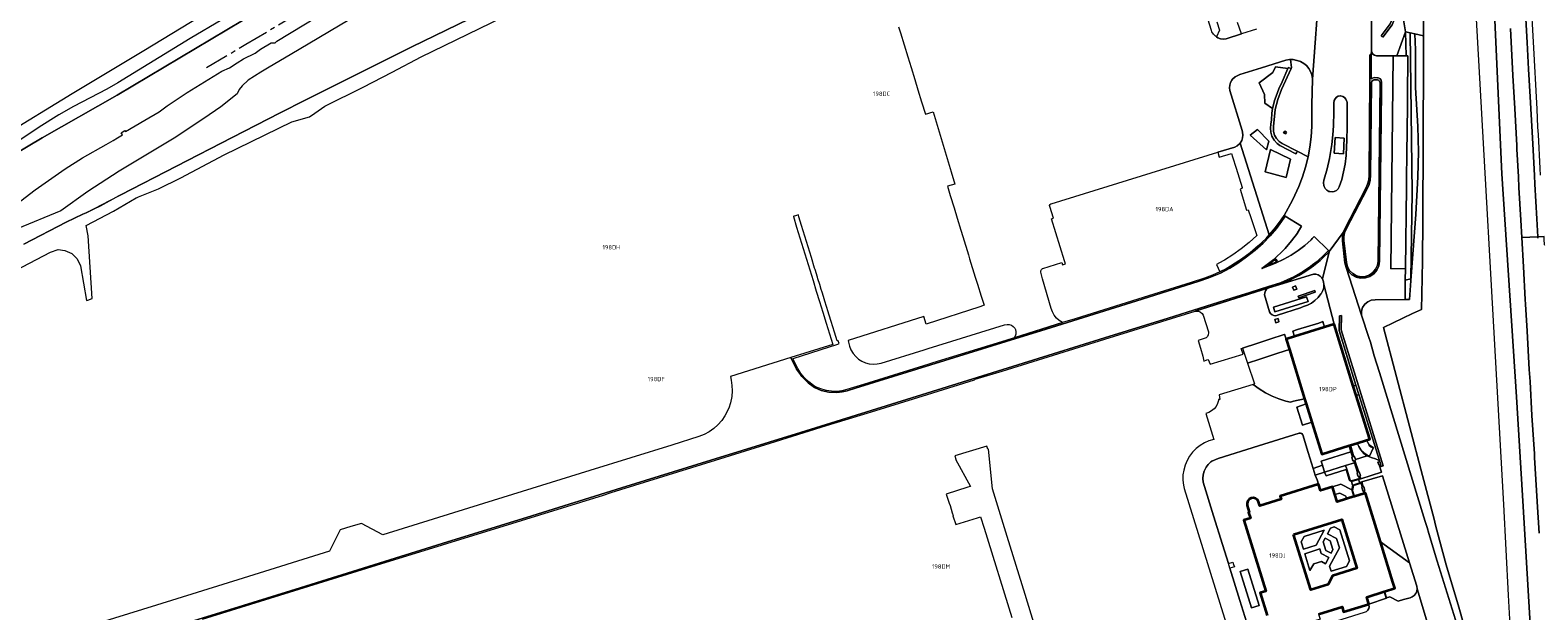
# Model space of a CAD drawing. Extents: x 150256 to 156914, y 461459 to 469481.
# Tile 4 of 256: x 152266 to 152740, y 462099 to 462281. Entities that reach past the tile are written whole.
import ezdxf
from ezdxf.enums import TextEntityAlignment as Align

# ---------------------------------------------------------------- set-up
doc = ezdxf.new("R2010")
doc.units = 0
doc.header["$LTSCALE"] = 0.75
doc.linetypes.add('AM-AS', pattern=[16, 10, -2, 2, -2])
for name, color, linetype, lineweight in [('B-RO-AM-AS_SPOOR-G', 251, 'AM-AS', 18), ('B-RO-GR-BEPLANTING_CULTUUR_BOSPLANTSOEN-GV', 251, 'CONTINUOUS', 18), ('B-RO-GR-BOS_GEMENGD-GV', 251, 'CONTINUOUS', 13), ('B-RO-GR-BOS_LOOF-GV', 251, 'CONTINUOUS', 13), ('B-RO-GR-GROENVOORZIENING-GV', 251, 'CONTINUOUS', 18), ('B-RO-IE-TERREINAFSCHEIDING_KUNSTMATIG_HEKWERK-G', 251, 'IE-TERREINAFSCHEIDING-KUNSTMATIG', 18), ('B-RO-IE-TERREINAFSCHEIDING_KUNSTMATIG_MUUR-G', 251, 'IE-TERREINAFSCHEIDING-KUNSTMATIG-DICHT', 18), ('B-RO-IE-TERREINAFSCHEIDING_KUNSTMATIG_MUUR-GV', 251, 'CONTINUOUS', 18), ('B-RO-OG-BEBOUWING-GV', 6, 'CONTINUOUS', 35), ('B-RO-OG-BEBOUWING-T18', 1, 'CONTINUOUS', 18), ('B-RO-VH-VERHARDING_ASFALT-GV', 251, 'CONTINUOUS', 18), ('B-RO-VH-VERHARDING_GESLOTEN-GV', 251, 'CONTINUOUS', 18), ('B-RO-VH-VERHARDING_HALFVERHARDING-GV', 251, 'CONTINUOUS', 18), ('B-RO-VH-VERHARDING_OPEN-GV', 251, 'CONTINUOUS', 18), ('B-RO-VH-VERHARDING_TEGEL-GV', 251, 'CONTINUOUS', 18)]:
    doc.layers.add(name, color=color, linetype=linetype, lineweight=lineweight)
doc.styles.add('NLCS-ISO-M200-T18', font='NLCS-ISO.ttf', dxfattribs={"height": 360})
doc.linetypes.add('IE-TERREINAFSCHEIDING-KUNSTMATIG', pattern='A,4,[82,NLCS.SHX,S=0.75,R=90,X=0,Y=0],4,-2', length=10)
doc.linetypes.add('IE-TERREINAFSCHEIDING-KUNSTMATIG-DICHT', pattern='A,8,-1,[82,NLCS.SHX,S=0.75,R=90,X=0,Y=0],-1', length=10)

msp = doc.modelspace()

# ---------------------------------------------------------------- linework, layer by layer
at = {"layer": 'B-RO-AM-AS_SPOOR-G'}
msp.add_lwpolyline([(152320.984, 462269.29), (152333.4, 462276.636), (152349.783, 462286.369), (152364.794, 462295.224), (152380.75, 462304.66), (152397.478, 462314.564), (152415.314, 462325.188), (152434.671, 462336.621), (152450.143, 462345.818), (152469.051, 462357.001), (152488.731, 462368.651), (152508.053, 462380.096), (152527.664, 462391.712), (152547.379, 462403.408), (152563.601, 462412.992), (152584.593, 462425.392), (152605.144, 462437.577), (152623.2, 462448.286), (152641.372, 462459.052), (152661.656, 462471.078), (152684.888, 462484.888), (152705.613, 462497.129), (152724.365, 462508.178), (152743.465, 462519.454)], dxfattribs=at)
at = {"layer": 'B-RO-GR-BEPLANTING_CULTUUR_BOSPLANTSOEN-GV'}
for points in [[(152725.844, 462295.814), (152728.601, 462235.881), (152733.158, 462165.865), (152735.271, 462131.386), (152739.871, 462053.95)], [(152740.264, 462122.984), (152739.682, 462132.8), (152739.671, 462132.975), (152738.845, 462146.707), (152738.798, 462147.934), (152738.056, 462160.009), (152737.438, 462170.644), (152737.219, 462174.405), (152736.488, 462186.452), (152736.011, 462194.954), (152735.938, 462196.406), (152735.351, 462206.722), (152734.833, 462215.897), (152734.523, 462221.386), (152733.952, 462231.617), (152733.773, 462235.008), (152733.319, 462243.637), (152733.257, 462244.864), (152732.617, 462256.492), (152732.06, 462266.847), (152731.261, 462281.596)]]:
    msp.add_lwpolyline(points, dxfattribs=at)
at = {"layer": 'B-RO-GR-BOS_GEMENGD-GV'}
for points in [[(152381.59, 462293.767), (152350.219, 462274.954), (152345.547, 462272.222), (152340.738, 462269.409), (152338.158, 462267.901), (152334.154, 462265.301), (152332.216, 462263.552), (152331.307, 462262.382), (152330.656, 462261.061), (152325.544, 462256.93), (152320.212, 462253.275), (152310.814, 462247.085), (152293.51, 462236.703), (152283.721, 462230.365), (152275.22, 462224.259), (152261.418, 462218.647)], [(152263.547, 462213.759), (152276.91, 462220.676), (152282.143, 462223.197), (152283.115, 462223.666), (152293.481, 462229.003), (152294.096, 462229.32), (152329.062, 462247.355), (152344.209, 462255.075), (152352.048, 462259.07), (152385.576, 462275.876), (152407.181, 462286.286)]]:
    msp.add_lwpolyline(points, dxfattribs=at)
at = {"layer": 'B-RO-GR-BOS_LOOF-GV'}
for points in [[(152703.977, 462302.14), (152703.923, 462279.262), (152703.905, 462271.6), (152703.698, 462221.468), (152703.556, 462208.575), (152703.407, 462198.119), (152703.297, 462193.294), (152700.503, 462191.968), (152691.349, 462187.625), (152703.64, 462141.093), (152707.227, 462127.379), (152707.481, 462126.41), (152707.733, 462125.444), (152708.961, 462120.751), (152711.044, 462113.062), (152715.003, 462099.713), (152718.352, 462087.923)], [(152739.871, 462053.95), (152735.271, 462131.386), (152733.158, 462165.865), (152728.601, 462235.881), (152725.844, 462295.814)], [(152256.82, 462247.76), (152278.73, 462261.13), (152301.32, 462274.66), (152324.76, 462288.96)]]:
    msp.add_lwpolyline(points, dxfattribs=at)
at = {"layer": 'B-RO-GR-GROENVOORZIENING-GV'}
for points in [[(152703.977, 462302.14), (152703.983, 462304.576), (152703.984, 462305.201), (152697.145, 462305.229), (152698.213, 462293.558), (152697.027, 462292.353), (152697.894, 462288.283), (152697.418, 462285.529), (152698.282, 462280.514), (152699.778, 462280.182), (152701.159, 462279.876), (152703.923, 462279.262)], [(152692.301, 462291.832), (152692.53, 462291.932), (152692.759, 462292.032), (152692.897, 462292.091), (152694.875, 462287.538), (152694.991, 462285.135), (152694.033, 462282.784), (152691.107, 462278.851), (152690.987, 462278.941), (152690.786, 462279.09), (152690.585, 462279.239), (152693.463, 462283.106), (152694.335, 462285.247), (152694.232, 462287.388)], [(152694.033, 462282.784), (152694.991, 462285.135), (152694.875, 462287.538), (152692.897, 462292.091), (152692.759, 462292.032), (152692.53, 462291.932), (152692.301, 462291.832), (152694.232, 462287.388), (152694.335, 462285.247), (152693.463, 462283.106), (152690.585, 462279.239), (152690.786, 462279.09), (152690.987, 462278.941), (152691.107, 462278.851)], [(152698.282, 462280.514), (152695.55, 462272.984), (152698.458, 462272.968)], [(152700.074, 462203.766), (152701.522, 462223.084), (152702.185, 462234.954), (152702.301, 462242.847), (152702.169, 462250.837), (152701.453, 462263.068), (152701.401, 462274.919), (152701.159, 462279.876), (152699.778, 462280.182), (152700.364, 462230.066), (152699.978, 462202.898), (152698.206, 462202.511), (152698.127, 462196.416), (152699.478, 462196.402)], [(152699.978, 462202.898), (152700.364, 462230.066), (152699.778, 462280.182), (152698.282, 462280.514), (152698.458, 462272.968), (152698.998, 462272.965), (152698.738, 462246.919), (152698.718, 462244.919), (152698.587, 462231.743), (152698.253, 462206.117), (152698.206, 462202.511)], [(152662.063, 462271.822), (152661.737, 462271.828), (152660.569, 462271.651), (152652.915, 462269.226), (152646.177, 462267.155), (152645.673, 462266.941), (152644.695, 462266.365), (152643.833, 462265.626), (152643.646, 462265.398), (152643.207, 462264.65), (152642.95, 462263.822), (152642.889, 462262.957), (152643.027, 462262.101), (152646.827, 462249.543), (152647.008, 462248.969), (152647.114, 462248.084), (152647.02, 462247.197), (152646.732, 462246.353), (152646.263, 462245.595), (152655.406, 462216.708), (152657.362, 462219.021), (152659.146, 462221.44), (152660.083, 462222.86), (152662.73, 462227.661), (152663.416, 462229.181), (152664.674, 462231.928), (152665.842, 462234.944), (152666.821, 462238.026), (152667.626, 462241.253), (152664.184, 462243.018), (152664.135, 462242.918), (152663.915, 462242.469), (152663.797, 462242.205), (152658.759, 462244.832), (152657.89, 462245.418), (152656.923, 462246.476), (152656.233, 462247.734), (152655.881, 462249.039), (152655.834, 462250.285), (152655.918, 462251.499), (152656.047, 462252.87), (152656.249, 462255.022), (152656.456, 462256.475), (152653.996, 462258.107), (152653.874, 462260.882), (152652.199, 462264.482), (152656.536, 462267.798), (152657.384, 462269.511), (152661.277, 462269.014), (152661.384, 462269.252), (152661.439, 462269.375), (152661.674, 462269.276), (152662.129, 462269.068), (152662.26, 462269.008), (152662.415, 462269.355)], [(152656.499, 462256.775), (152657.085, 462258.961), (152657.556, 462260.374), (152658.444, 462262.679), (152659.417, 462264.86), (152661.277, 462269.014), (152657.384, 462269.511), (152656.536, 462267.798), (152652.199, 462264.482), (152653.874, 462260.882), (152653.996, 462258.107), (152656.456, 462256.475)], [(152662.26, 462269.008), (152662.129, 462269.068), (152661.674, 462269.276), (152661.439, 462269.375), (152661.384, 462269.252), (152661.277, 462269.014), (152659.417, 462264.86), (152658.444, 462262.679), (152657.556, 462260.374), (152657.085, 462258.961), (152656.499, 462256.775), (152656.456, 462256.475), (152656.249, 462255.022), (152656.047, 462252.87), (152655.918, 462251.499), (152655.834, 462250.285), (152655.881, 462249.039), (152656.233, 462247.734), (152656.923, 462246.476), (152657.89, 462245.418), (152658.759, 462244.832), (152663.797, 462242.205), (152663.915, 462242.469), (152664.135, 462242.918), (152664.184, 462243.018), (152659.493, 462245.423), (152658.482, 462246.104), (152657.66, 462247.003), (152657.074, 462248.072), (152656.777, 462249.175), (152656.735, 462250.272), (152656.753, 462250.767), (152657.257, 462256.126), (152658.109, 462259.306), (152659.292, 462262.378)], [(152668.79, 462250.782), (152668.84, 462257.59), (152668.98, 462265.67), (152668.965, 462265.921), (152668.778, 462267.028), (152668.397, 462268.084), (152667.835, 462269.056), (152667.111, 462269.913), (152666.245, 462270.628), (152665.267, 462271.178), (152664.171, 462271.557), (152664.078, 462271.584), (152662.918, 462271.805), (152662.063, 462271.822), (152662.415, 462269.355), (152662.26, 462269.008), (152659.292, 462262.378), (152658.109, 462259.306), (152657.257, 462256.126), (152656.753, 462250.767), (152656.735, 462250.272), (152656.777, 462249.175), (152657.074, 462248.072), (152657.66, 462247.003), (152658.482, 462246.104), (152659.493, 462245.423), (152664.184, 462243.018), (152667.626, 462241.253), (152668.201, 462244.343), (152668.595, 462247.554)], [(152688.339, 462265.452), (152688.042, 462265.364), (152687.7, 462265.012), (152687.571, 462264.539), (152687.272, 462235.378), (152687.143, 462233.933), (152686.79, 462232.525), (152686.22, 462231.191), (152679.563, 462218.481), (152679.107, 462217.351), (152678.881, 462216.153), (152678.895, 462214.934), (152679.66, 462208.016), (152679.996, 462206.69), (152680.678, 462205.505), (152681.656, 462204.548), (152682.857, 462203.893), (152684.19, 462203.587), (152685.556, 462203.655), (152686.853, 462204.09), (152687.983, 462204.861), (152688.862, 462205.908), (152689.424, 462207.156), (152689.627, 462208.508), (152690.253, 462264.504), (152690.115, 462265.026), (152689.729, 462265.403), (152689.47, 462265.465)], [(152675.569, 462250.961), (152675.428, 462248.219), (152675.08, 462245.085), (152674.534, 462241.979), (152674.313, 462240.761), (152673.576, 462237.463), (152672.646, 462234.215), (152672.575, 462233.95), (152672.476, 462233.079), (152672.576, 462232.208), (152672.65, 462231.984), (152673.003, 462231.329), (152673.518, 462230.79), (152674.157, 462230.407), (152674.43, 462230.324), (152675.149, 462230.249), (152675.86, 462230.373), (152676.511, 462230.687), (152677.051, 462231.166), (152677.44, 462231.775), (152678.18, 462234.126), (152678.762, 462236.521), (152679.228, 462238.91), (152679.577, 462241.681), (152679.727, 462244.469), (152679.812, 462246.255), (152679.878, 462250.943), (152679.854, 462252.715), (152679.887, 462258.385), (152679.818, 462258.698), (152679.532, 462259.331), (152679.077, 462259.856), (152678.492, 462260.232), (152677.825, 462260.426), (152677.754, 462260.424), (152677.111, 462260.296), (152676.536, 462259.981), (152676.081, 462259.508), (152675.789, 462258.921), (152675.687, 462258.273), (152675.695, 462255.365)], [(152655.302, 462246.2), (152651.666, 462249.895), (152649.366, 462248.109), (152654.536, 462243.436)], [(152649.366, 462248.109), (152651.666, 462249.895), (152655.302, 462246.2), (152654.536, 462243.436)], [(152659.905, 462248.792), (152660.268, 462249.344), (152660.819, 462248.99), (152660.456, 462248.438)], [(152678.716, 462242.238), (152675.788, 462242.449), (152676.115, 462247.381), (152678.984, 462247.144)], [(152662.117, 462240.487), (152655.742, 462243.598), (152654.073, 462236.57), (152660.752, 462234.767)], [(152655.742, 462243.598), (152662.117, 462240.487), (152660.752, 462234.767), (152654.073, 462236.57)], [(152672.58, 462201.095), (152672.438, 462202.015), (152672.107, 462202.909), (152671.895, 462203.26), (152671.393, 462203.791), (152670.766, 462204.167), (152670.062, 462204.36), (152669.331, 462204.355), (152658.725, 462201.157), (152655.253, 462200.114), (152655.074, 462200.033), (152654.548, 462199.651), (152654.161, 462199.129), (152653.951, 462198.514), (152653.936, 462197.864), (152655.49, 462192.574), (152655.518, 462192.496), (152655.824, 462191.976), (152656.282, 462191.584), (152656.843, 462191.362), (152657.445, 462191.334), (152658.024, 462191.503), (152665.179, 462193.838), (152666.207, 462194.175), (152667.465, 462194.634), (152668.647, 462195.257), (152669.783, 462196.077), (152670.792, 462197.05), (152671.652, 462198.157), (152671.8, 462198.364), (152672.245, 462199.206), (152672.525, 462200.129)], [(152662.685, 462200.311), (152663.607, 462200.703), (152664.037, 462199.712), (152663.114, 462199.32)], [(152664.491, 462197.509), (152664.669, 462196.978), (152669.883, 462198.726), (152669.705, 462199.257)], [(152664.491, 462197.509), (152669.705, 462199.257), (152669.883, 462198.726), (152664.669, 462196.978)], [(152667.151, 462197.24), (152667.592, 462195.806), (152657.133, 462192.586), (152656.692, 462194.019)], [(152656.692, 462194.019), (152657.133, 462192.586), (152667.592, 462195.806), (152667.151, 462197.24)], [(152657.129, 462179.223), (152658.08, 462179.533), (152661.726, 462180.721), (152660.712, 462184.001), (152660.238, 462185.493), (152660.057, 462185.436), (152655.579, 462183.978), (152653.678, 462183.359), (152651.775, 462182.74), (152646.961, 462181.173), (152648.543, 462176.426), (152652.376, 462177.675), (152653.327, 462177.985), (152654.277, 462178.294), (152655.228, 462178.604), (152656.179, 462178.914)], [(152666.519, 462165.225), (152661.726, 462180.721), (152658.08, 462179.533), (152657.129, 462179.223), (152656.179, 462178.914), (152655.228, 462178.604), (152654.277, 462178.294), (152653.327, 462177.985), (152652.376, 462177.675), (152648.543, 462176.426), (152650.728, 462169.869), (152650.349, 462169.742), (152652.215, 462168.343), (152654.194, 462167.108), (152656.271, 462166.048), (152658.432, 462165.17), (152660.66, 462164.479), (152662.04, 462164.154), (152663.025, 462164.484)], [(152680.941, 462150.641), (152682.026, 462147.007), (152682.246, 462147.057), (152682.528, 462146.081), (152686.169, 462147.27), (152685.653, 462147.596), (152685.188, 462147.991), (152684.722, 462148.531), (152684.21, 462149.146), (152683.567, 462150.201), (152683.068, 462151.298)], [(152681.424, 462146.851), (152681.631, 462146.928), (152681.099, 462148.589), (152671.764, 462145.652), (152672.162, 462144.318), (152672.813, 462142.184), (152679.417, 462144.258), (152682.192, 462145.129), (152681.997, 462145.75), (152681.719, 462145.705)], [(152679.784, 462143.088), (152679.417, 462144.258), (152672.813, 462142.184), (152673.294, 462141.043), (152679.592, 462143.03)], [(152679.784, 462143.088), (152680.832, 462139.635), (152681.292, 462139.396), (152683.774, 462140.167), (152683.522, 462140.933), (152683.303, 462140.905), (152683.006, 462141.939), (152683.169, 462142.017), (152682.192, 462145.129), (152679.417, 462144.258)], [(152691.039, 462141.008), (152684.485, 462139.085), (152684.963, 462137.518), (152685.16, 462137.546), (152685.505, 462136.413), (152685.281, 462136.394), (152685.513, 462135.545), (152685.623, 462135.579), (152690.381, 462120.262), (152699.52, 462113.61)], [(152684.469, 462137.392), (152684.671, 462137.456), (152684.276, 462138.647), (152681.931, 462137.926), (152681.604, 462136.424), (152682.205, 462134.511), (152685.273, 462135.469), (152684.992, 462136.233), (152684.844, 462136.218)], [(152665.449, 462120.225), (152666.161, 462117.933), (152670.172, 462119.179), (152672.673, 462123.935), (152666.37, 462121.977)], [(152674.372, 462112.568), (152674.861, 462110.992), (152679.703, 462112.496), (152680.624, 462114.249), (152677.587, 462124.028), (152675.822, 462124.956), (152674.666, 462124.597), (152673.726, 462122.81), (152676.536, 462121.341), (152677.446, 462118.413)], [(152668.177, 462111.281), (152669.402, 462113.337), (152671.809, 462114.084), (152673.136, 462113.386), (152674.161, 462115.333), (152671.699, 462116.628), (152671.273, 462118.002), (152666.545, 462116.533)], [(152672.385, 462120.26), (152673.236, 462117.52), (152674.821, 462116.687), (152675.426, 462117.837), (152674.574, 462120.577), (152672.99, 462121.411)], [(152701.019, 462103.407), (152701.489, 462104.01), (152701.788, 462104.713), (152701.896, 462105.47), (152701.793, 462106.269), (152699.52, 462113.61), (152690.381, 462120.262), (152694.323, 462107.574), (152694.911, 462105.649), (152691.635, 462104.63), (152692.261, 462102.635), (152693.359, 462102.965), (152695.952, 462101.619), (152697.632, 462102.098), (152699.7, 462102.66), (152700.408, 462102.947)], [(152652.237, 462100.217), (152648.645, 462111.632), (152646.257, 462110.897), (152649.845, 462099.49)], [(152646.257, 462110.897), (152648.645, 462111.632), (152652.237, 462100.217), (152649.845, 462099.49)], [(152685.936, 462098.392), (152686.397, 462098.773), (152686.708, 462099.283), (152686.834, 462099.868), (152686.761, 462100.461), (152686.699, 462100.675), (152678.8, 462098.203), (152678.307, 462099.777), (152670.885, 462097.473), (152671.372, 462095.904), (152668.703, 462095.08), (152669.02, 462094.515), (152669.463, 462094.06), (152670.025, 462093.765), (152670.651, 462093.658), (152671.28, 462093.749), (152685.376, 462098.183)]]:
    msp.add_lwpolyline(points, close=True, dxfattribs=at)
for points in [[(152212.579, 462180.318), (152271.957, 462211.261), (152274.342, 462212.09), (152276.478, 462211.862), (152278.672, 462210.851), (152280.362, 462209.209), (152281.374, 462207.033), (152283.24, 462196.086), (152283.678, 462196.24), (152285.035, 462196.718), (152283.763, 462216.407), (152283.124, 462219.646), (152291.759, 462224.223), (152298.893, 462228.347), (152299.026, 462228.4), (152299.634, 462228.644), (152305.913, 462231.161), (152312.955, 462234.698), (152326.595, 462241.893), (152347.859, 462252.227), (152353.44, 462253.82), (152355.078, 462254.974), (152358.256, 462257.213), (152370.269, 462263.177), (152379.398, 462267.91), (152388.526, 462272.644), (152436.327, 462295.99)], [(152687.549, 462289.754), (152687.515, 462274.646), (152687.635, 462274.036), (152687.975, 462273.516), (152688.484, 462273.16), (152689.09, 462273.02), (152694.398, 462272.99), (152695.55, 462272.984), (152698.282, 462280.514), (152697.418, 462285.529)], [(152407.181, 462286.286), (152385.576, 462275.876), (152352.048, 462259.07), (152344.209, 462255.075), (152329.062, 462247.355), (152294.096, 462229.32), (152293.481, 462229.003), (152287.518, 462225.787), (152283.115, 462223.666), (152282.143, 462223.197), (152276.91, 462220.676), (152263.547, 462213.759)], [(152638.879, 462283.717), (152639.728, 462281.018), (152638.774, 462278.963), (152639.201, 462278.692), (152640.049, 462278.388), (152640.943, 462278.278), (152641.84, 462278.367), (152646.636, 462279.889), (152645.452, 462283.433)], [(152718.352, 462087.923), (152715.003, 462099.713), (152711.044, 462113.062), (152708.961, 462120.751), (152707.733, 462125.444), (152707.481, 462126.41), (152707.227, 462127.379), (152703.64, 462141.093), (152691.349, 462187.625), (152700.503, 462191.968), (152703.297, 462193.294), (152703.407, 462198.119), (152703.556, 462208.575), (152703.698, 462221.468), (152703.905, 462271.6), (152703.923, 462279.262), (152701.159, 462279.876), (152701.401, 462274.919), (152701.453, 462263.068), (152702.169, 462250.837), (152702.301, 462242.847), (152702.185, 462234.954), (152701.522, 462223.084), (152700.074, 462203.766), (152699.478, 462196.402), (152698.127, 462196.416), (152688.705, 462196.352), (152687.499, 462196.189), (152686.387, 462195.698), (152685.454, 462194.918), (152684.774, 462193.91), (152684.401, 462192.752), (152684.364, 462191.536), (152686.715, 462184.492), (152687.218, 462183.037), (152688.433, 462178.72), (152690.103, 462173.457), (152704.447, 462126.649), (152705.034, 462124.735), (152705.62, 462122.821), (152708.256, 462114.221), (152716.591, 462087.337)], [(152654.744, 462097.135), (152652.551, 462104.182), (152654.304, 462104.728), (152647.372, 462127.019), (152649.449, 462127.647), (152648.872, 462129.516), (152649.073, 462129.602), (152648.418, 462131.718), (152648.394, 462132.424), (152648.627, 462133.091), (152649.087, 462133.628), (152649.71, 462133.961), (152650.412, 462134.043), (152651.096, 462133.864), (152651.667, 462133.448), (152652.047, 462132.852), (152652.446, 462131.593), (152659.149, 462133.679), (152658.852, 462134.634), (152670.924, 462138.389), (152670.469, 462139.738), (152669.884, 462141.215), (152669.223, 462143.251), (152667.64, 462148.348), (152665.937, 462153.831), (152665.881, 462153.969), (152665.61, 462154.281), (152665.225, 462154.433), (152664.814, 462154.389), (152652.018, 462150.41), (152639.366, 462146.475), (152637.303, 462145.649), (152636.98, 462145.39), (152636.142, 462144.546), (152635.511, 462143.677), (152634.945, 462142.5), (152634.619, 462141.357), (152634.489, 462140.174), (152634.559, 462138.987), (152637.861, 462128.403), (152640.651, 462119.457), (152642.534, 462113.422), (152643.963, 462113.878), (152644.186, 462113.162), (152644.41, 462112.446), (152642.981, 462111.989), (152646.159, 462101.804), (152648.24, 462095.131)]]:
    msp.add_lwpolyline(points, dxfattribs=at)
at = {"layer": 'B-RO-IE-TERREINAFSCHEIDING_KUNSTMATIG_HEKWERK-G'}
msp.add_lwpolyline([(152703.984, 462305.201), (152719.332, 462305.138), (152729.049, 462132.038), (152730.596, 462103.451), (152731.754, 462082.79), (152733.421, 462054.429), (152734.462, 462034.953), (152734.397, 462032.902), (152733.843, 462022.079)], dxfattribs=at)
at = {"layer": 'B-RO-IE-TERREINAFSCHEIDING_KUNSTMATIG_MUUR-G'}
msp.add_lwpolyline([(152697.632, 462102.098), (152695.952, 462101.619), (152693.359, 462102.965), (152692.261, 462102.635), (152692.144, 462102.599), (152691.512, 462104.592)], dxfattribs=at)
at = {"layer": 'B-RO-IE-TERREINAFSCHEIDING_KUNSTMATIG_MUUR-GV'}
for points in [[(152680.941, 462150.641), (152680.489, 462150.502), (152681.099, 462148.589), (152681.631, 462146.928), (152681.424, 462146.851), (152681.719, 462145.705), (152681.997, 462145.75), (152682.192, 462145.129), (152683.169, 462142.017), (152683.006, 462141.939), (152683.303, 462140.905), (152683.522, 462140.933), (152683.774, 462140.167), (152683.837, 462139.977), (152684.18, 462140.083), (152683.9, 462141.003), (152684.048, 462141.063), (152683.723, 462142.25), (152683.529, 462142.145), (152682.356, 462145.811), (152682.564, 462145.955), (152682.528, 462146.081), (152682.246, 462147.057), (152682.026, 462147.007)], [(152686.707, 462150.604), (152687.338, 462150.088), (152688.045, 462149.683), (152688.134, 462149.897), (152687.463, 462150.281), (152686.866, 462150.771)], [(152684.87, 462148.687), (152684.722, 462148.531), (152685.188, 462147.991), (152685.653, 462147.596), (152686.169, 462147.27), (152686.914, 462146.958), (152686.979, 462147.165), (152686.155, 462147.525), (152685.431, 462148.057), (152685.343, 462148.14)], [(152683.774, 462140.167), (152681.292, 462139.396), (152680.832, 462139.635), (152679.784, 462143.088), (152679.592, 462143.03), (152680.665, 462139.496), (152681.272, 462139.181), (152683.516, 462139.877), (152683.837, 462139.977)], [(152681.376, 462136.545), (152681.604, 462136.424), (152681.931, 462137.926), (152684.276, 462138.647), (152684.265, 462138.682), (152684.196, 462138.891), (152683.861, 462138.785), (152681.714, 462138.107)], [(152682.205, 462134.511), (152681.604, 462136.424), (152681.376, 462136.545), (152682.014, 462134.452)], [(152684.485, 462139.085), (152684.163, 462138.99), (152684.196, 462138.891), (152684.265, 462138.682), (152684.276, 462138.647), (152684.671, 462137.456), (152684.469, 462137.392), (152684.844, 462136.218), (152684.992, 462136.233), (152685.273, 462135.469), (152685.513, 462135.545), (152685.281, 462136.394), (152685.505, 462136.413), (152685.16, 462137.546), (152684.963, 462137.518)]]:
    msp.add_lwpolyline(points, close=True, dxfattribs=at)
at = {"layer": 'B-RO-OG-BEBOUWING-GV'}
for points in [[(152680.489, 462150.502), (152680.941, 462150.641), (152683.068, 462151.298), (152686.01, 462152.207), (152687.003, 462152.514), (152682.757, 462166.242), (152681.835, 462169.223), (152675.821, 462188.668), (152672.744, 462187.718), (152663.383, 462184.826), (152660.712, 462184.001), (152661.726, 462180.721), (152666.519, 462165.225), (152667.02, 462163.604), (152668.811, 462157.812), (152671.893, 462147.847)], [(152663.07, 462122.567), (152678.184, 462127.26), (152682.946, 462111.933), (152675.25, 462109.545), (152673.906, 462106.883), (152668.464, 462105.203)]]:
    msp.add_lwpolyline(points, close=True, dxfattribs=at)
msp.add_lwpolyline([(152670.885, 462097.473), (152678.307, 462099.777), (152678.8, 462098.203), (152686.699, 462100.675), (152686.757, 462100.693), (152686.077, 462102.9), (152691.512, 462104.592), (152691.635, 462104.63), (152694.911, 462105.649), (152694.323, 462107.574), (152690.381, 462120.262), (152685.623, 462135.579), (152685.513, 462135.545), (152685.273, 462135.469), (152682.205, 462134.511), (152682.014, 462134.452), (152679.743, 462133.742), (152676.75, 462132.808), (152676.041, 462135.092), (152675.275, 462137.56), (152671.536, 462136.416), (152670.924, 462138.389), (152658.852, 462134.634), (152659.149, 462133.679), (152652.446, 462131.593), (152652.047, 462132.852), (152651.667, 462133.448), (152651.096, 462133.864), (152650.412, 462134.043), (152649.71, 462133.961), (152649.087, 462133.628), (152648.627, 462133.091), (152648.394, 462132.424), (152648.418, 462131.718), (152649.073, 462129.602), (152648.872, 462129.516), (152649.449, 462127.647), (152647.372, 462127.019), (152654.304, 462104.728), (152652.551, 462104.182), (152654.744, 462097.135)], dxfattribs=at)
at = {"layer": 'B-RO-VH-VERHARDING_ASFALT-GV'}
for points in [[(152731.261, 462281.596), (152732.06, 462266.847), (152732.617, 462256.492), (152733.257, 462244.864), (152733.319, 462243.637), (152733.773, 462235.008), (152733.952, 462231.617), (152734.523, 462221.386), (152734.833, 462215.897), (152739.887, 462216.109), (152739.558, 462221.808), (152738.97, 462232.678), (152738.826, 462235.337), (152738.285, 462245.318), (152737.489, 462260.09), (152736.988, 462268.803), (152736.534, 462277.237), (152735.819, 462290.27)], [(152739.91, 462215.703), (152739.887, 462216.109), (152734.833, 462215.897), (152735.351, 462206.722), (152735.938, 462196.406), (152736.011, 462194.954), (152736.488, 462186.452), (152737.219, 462174.405), (152737.438, 462170.644), (152738.056, 462160.009), (152738.798, 462147.934), (152738.845, 462146.707), (152739.671, 462132.975), (152739.682, 462132.8), (152740.264, 462122.984)]]:
    msp.add_lwpolyline(points, dxfattribs=at)
at = {"layer": 'B-RO-VH-VERHARDING_GESLOTEN-GV'}
for points in [[(152660.456, 462248.438), (152660.819, 462248.99), (152660.268, 462249.344), (152659.905, 462248.792)], [(152678.716, 462242.238), (152678.984, 462247.144), (152676.115, 462247.381), (152675.788, 462242.449)], [(152507.378, 462222.354), (152507.255, 462223.046), (152506.623, 462222.822), (152505.647, 462222.534), (152505.671, 462222.458), (152506.689, 462219.172), (152507.721, 462215.821), (152508.752, 462212.462), (152509.788, 462209.106), (152510.814, 462205.786), (152511.853, 462202.409), (152512.886, 462199.057), (152513.909, 462195.737), (152514.94, 462192.392), (152515.979, 462189.019), (152517.015, 462185.662), (152518.066, 462182.243), (152504.918, 462178.209), (152505.105, 462177.706), (152505.778, 462176.354), (152506.679, 462174.512), (152507.907, 462172.802), (152508.316, 462172.231), (152510.269, 462170.21), (152512.344, 462168.742), (152514.46, 462167.807), (152516.867, 462167.276), (152519.323, 462167.153), (152520.968, 462167.346), (152522.551, 462167.737), (152525.212, 462168.513), (152548.931, 462175.849), (152572.65, 462183.185), (152583.55, 462186.568), (152613.748, 462195.997), (152633.046, 462202.044), (152636.431, 462203.204), (152640.046, 462204.744), (152642.945, 462206.277), (152645.498, 462207.862), (152648.267, 462209.803), (152650.918, 462211.906), (152653.437, 462214.164), (152655.701, 462216.437), (152657.676, 462218.773), (152659.262, 462220.96), (152660.184, 462222.287), (152660.421, 462222.646), (152660.083, 462222.86), (152659.146, 462221.44), (152657.362, 462219.021), (152655.406, 462216.708), (152654.379, 462215.611), (152651.944, 462213.296), (152649.375, 462211.129), (152646.682, 462209.119), (152643.874, 462207.273), (152643.688, 462207.159), (152641.804, 462206.089), (152639.874, 462205.105), (152637.492, 462204.039), (152635.056, 462203.104), (152630.796, 462201.749), (152614.069, 462196.57), (152594.329, 462190.332), (152590.3, 462189.165), (152575.138, 462184.418), (152572.532, 462183.567), (152549.578, 462176.471), (152548.258, 462176.065), (152527.741, 462169.667), (152522.447, 462168.123), (152520.896, 462167.74), (152519.31, 462167.554), (152517.712, 462167.568), (152516.129, 462167.78), (152514.585, 462168.189), (152513.104, 462168.787), (152511.981, 462169.396), (152510.531, 462170.515), (152509.211, 462171.785), (152508.038, 462173.192), (152507.024, 462174.718), (152506.183, 462176.345), (152505.731, 462177.456), (152505.587, 462177.824), (152519.604, 462182.414), (152520.031, 462182.554), (152519.763, 462183.439), (152519.419, 462183.395), (152518.57, 462186.141), (152517.533, 462189.499), (152516.905, 462191.529), (152516.49, 462192.873), (152516.163, 462193.931), (152515.456, 462196.217), (152515.425, 462196.319), (152514.686, 462198.708), (152514.431, 462199.535), (152513.948, 462201.096), (152513.395, 462202.886), (152513.21, 462203.485), (152512.473, 462205.874), (152512.352, 462206.262), (152511.325, 462209.582), (152510.289, 462212.936), (152509.251, 462216.294), (152508.215, 462219.645)], [(152657.64, 462208.975), (152657.222, 462209.148), (152656.793, 462209.004), (152653.075, 462206.147), (152657.362, 462207.883), (152657.721, 462208.132), (152657.843, 462208.571)], [(152654.919, 462207.224), (152656.985, 462208.75), (152657.306, 462208.806), (152657.542, 462208.58), (152657.5, 462208.256), (152657.213, 462208.098), (152654.957, 462207.171)], [(152657.448, 462189.119), (152658.435, 462189.426), (152658.152, 462190.455), (152657.095, 462190.16)], [(152682.757, 462166.242), (152683.554, 462166.509), (152682.641, 462169.483), (152681.835, 462169.223)], [(152668.811, 462157.812), (152667.02, 462163.604), (152664.061, 462162.6), (152665.825, 462156.886)], [(152686.01, 462152.207), (152683.068, 462151.298), (152683.567, 462150.201), (152684.21, 462149.146), (152684.722, 462148.531), (152684.87, 462148.687), (152685.343, 462148.14), (152685.431, 462148.057), (152686.155, 462147.525), (152686.979, 462147.165), (152688.045, 462149.683), (152687.338, 462150.088), (152686.707, 462150.604), (152686.866, 462150.771), (152686.369, 462151.511)], [(152672.813, 462142.184), (152672.162, 462144.318), (152669.223, 462143.251), (152669.884, 462141.215)], [(152681.376, 462136.545), (152677.901, 462138.385), (152675.275, 462137.56), (152676.041, 462135.092), (152677.574, 462135.57), (152679.484, 462134.57), (152679.743, 462133.742), (152682.014, 462134.452)], [(152683.516, 462139.877), (152681.272, 462139.181), (152681.608, 462138.075), (152681.714, 462138.107), (152683.861, 462138.785)], [(152692.261, 462102.635), (152691.635, 462104.63), (152691.512, 462104.592), (152692.144, 462102.599)]]:
    msp.add_lwpolyline(points, close=True, dxfattribs=at)
for points in [[(152305.755, 462091.976), (152328.108, 462098.906), (152350.462, 462105.837), (152395.17, 462119.698), (152423.36, 462128.437), (152451.551, 462137.176), (152479.742, 462145.914), (152507.932, 462154.653), (152547.67, 462166.973), (152587.408, 462179.293), (152603.551, 462184.339), (152623.543, 462190.565), (152643.535, 462196.791), (152649.333, 462198.643), (152655.131, 462200.495), (152658.571, 462201.526), (152658.98, 462201.698), (152663.096, 462203.585), (152665.883, 462205.132), (152667.967, 462206.52), (152669.037, 462207.332), (152670.107, 462208.145), (152671.114, 462209.033), (152672.121, 462209.921), (152673.983, 462211.799), (152669.528, 462216.182), (152668.904, 462215.541), (152668.551, 462215.193), (152666.583, 462213.419), (152664.488, 462211.798), (152662.276, 462210.34), (152659.961, 462209.054), (152657.362, 462207.883), (152653.075, 462206.147), (152656.793, 462209.004), (152660.031, 462212.112), (152660.367, 462212.475), (152662.389, 462214.832), (152664.255, 462217.314), (152664.292, 462217.367), (152665.494, 462219.425), (152660.421, 462222.646), (152660.184, 462222.287), (152659.262, 462220.96), (152657.676, 462218.773), (152655.701, 462216.437), (152653.437, 462214.164), (152650.918, 462211.906), (152648.267, 462209.803), (152645.498, 462207.862), (152642.945, 462206.277), (152640.046, 462204.744), (152636.431, 462203.204), (152633.046, 462202.044), (152613.748, 462195.997), (152583.55, 462186.568), (152572.65, 462183.185), (152548.931, 462175.849), (152525.212, 462168.513), (152522.551, 462167.737), (152520.968, 462167.346), (152519.323, 462167.153), (152516.867, 462167.276), (152514.46, 462167.807), (152512.344, 462168.742), (152510.269, 462170.21), (152508.316, 462172.231), (152507.907, 462172.802), (152506.679, 462174.512), (152505.778, 462176.354), (152505.105, 462177.706), (152504.918, 462178.209), (152485.872, 462172.216), (152486.143, 462171.032), (152486.338, 462169.402), (152486.45, 462167.684), (152486.318, 462165.923), (152485.886, 462163.91), (152485.323, 462162.225), (152484.145, 462159.832), (152483.123, 462158.375), (152481.941, 462157.043), (152480.613, 462155.856), (152479.158, 462154.831), (152477.594, 462153.98), (152475.95, 462153.316), (152467.448, 462150.615), (152441.664, 462142.642), (152408.186, 462132.272), (152376.52, 462122.483), (152369.738, 462126.035), (152366.426, 462125.055), (152363.087, 462124.067), (152359.675, 462117.272), (152332.504, 462108.823), (152305.334, 462100.374), (152275.855, 462091.209)], [(152319.811, 462095.926), (152377.598, 462113.853), (152379.972, 462114.588), (152410.605, 462124.045), (152412.961, 462124.769), (152445.891, 462134.963), (152448.293, 462135.71), (152484.155, 462146.866), (152500.021, 462151.74), (152516.078, 462156.802), (152530.207, 462161.134), (152547.884, 462166.588), (152562.705, 462171.217), (152562.905, 462171.33), (152571.383, 462173.865), (152603.67, 462183.957), (152632.057, 462192.707), (152655.253, 462200.114), (152658.725, 462201.157), (152659.55, 462201.502), (152660.375, 462201.847), (152661.827, 462202.538), (152663.279, 462203.229), (152664.685, 462204.01), (152666.59, 462205.102), (152668.199, 462206.194), (152669.31, 462206.975), (152670.361, 462207.835), (152671.412, 462208.695), (152672.396, 462209.63), (152674.195, 462211.428), (152674.268, 462211.518), (152673.983, 462211.799), (152672.121, 462209.921), (152671.114, 462209.033), (152670.107, 462208.145), (152669.037, 462207.332), (152667.967, 462206.52), (152665.883, 462205.132), (152663.096, 462203.585), (152658.98, 462201.698), (152658.571, 462201.526), (152655.131, 462200.495), (152649.333, 462198.643), (152643.535, 462196.791), (152623.543, 462190.565), (152603.551, 462184.339), (152587.408, 462179.293), (152547.67, 462166.973), (152507.932, 462154.653), (152479.742, 462145.914), (152451.551, 462137.176), (152423.36, 462128.437), (152395.17, 462119.698), (152350.462, 462105.837), (152328.108, 462098.906), (152305.755, 462091.976)]]:
    msp.add_lwpolyline(points, dxfattribs=at)
at = {"layer": 'B-RO-VH-VERHARDING_HALFVERHARDING-GV'}
for points in [[(152248.415, 462216.658), (152267.065, 462230.852), (152276.581, 462237.509), (152281.962, 462240.954), (152289.413, 462245.132), (152291.609, 462246.41), (152293.067, 462247.259), (152294.6, 462248.151), (152294.202, 462248.829), (152295.354, 462249.504), (152295.523, 462249.216), (152301.604, 462252.791), (152306.113, 462255.358), (152308.676, 462257.33), (152314.904, 462261.452), (152325.872, 462268.216), (152328.304, 462269.249), (152330.664, 462270.816), (152332.674, 462272.02), (152336.338, 462273.842), (152337.977, 462275.089), (152341.394, 462277.114), (152342.671, 462277.082), (152343.179, 462277.618), (152364.607, 462290.69)], [(152335.844, 462290.204), (152315.846, 462278.411), (152293.106, 462264.529), (152289.677, 462262.57), (152279.177, 462257.062), (152274.584, 462254.486), (152268.394, 462250.535), (152262.284, 462246.454)], [(152255.509, 462239.019), (152269.326, 462247.267), (152292.891, 462260.635), (152332.348, 462284.096)], [(152332.348, 462284.096), (152292.891, 462260.635), (152269.326, 462247.267), (152255.509, 462239.019)]]:
    msp.add_lwpolyline(points, dxfattribs=at)
msp.add_lwpolyline([(152679.743, 462133.742), (152679.484, 462134.57), (152677.574, 462135.57), (152676.041, 462135.092), (152676.75, 462132.808)], close=True, dxfattribs=at)
at = {"layer": 'B-RO-VH-VERHARDING_OPEN-GV'}
for points in [[(152538.741, 462282.161), (152539.343, 462280.254), (152540.497, 462276.485), (152541.667, 462272.667), (152542.689, 462269.349), (152543.851, 462265.532), (152544.834, 462262.336), (152546.003, 462258.522), (152547.219, 462254.636), (152549.597, 462255.4), (152555.312, 462236.521), (152556.495, 462232.715), (152554.137, 462231.993), (152555.039, 462229.106), (152556.213, 462225.273), (152557.202, 462222.009), (152558.378, 462218.176), (152558.995, 462216.178), (152560.754, 462210.455), (152561.118, 462209.242), (152562.88, 462203.488), (152563.573, 462201.243), (152564.75, 462197.432), (152565.657, 462194.627), (152564.319, 462194.067), (152547.464, 462188.695), (152546.717, 462191.094), (152522.933, 462183.504), (152522.997, 462182.987), (152523.292, 462181.737), (152523.778, 462180.548), (152524.442, 462179.448), (152525.269, 462178.465), (152526.121, 462177.711), (152527.179, 462177.029), (152528.331, 462176.522), (152529.549, 462176.204), (152530.802, 462176.083), (152532.058, 462176.161), (152533.286, 462176.437), (152546.851, 462180.621), (152548.124, 462181.013), (152572.079, 462188.403), (152572.903, 462188.523), (152573.594, 462188.537), (152574.27, 462188.326), (152574.862, 462187.936), (152575.321, 462187.396), (152575.52, 462187.012), (152575.682, 462186.295), (152575.645, 462185.561), (152575.413, 462184.863), (152575.138, 462184.418), (152590.3, 462189.165), (152589.309, 462189.804), (152588.44, 462190.601), (152587.719, 462191.533), (152587.164, 462192.573), (152586.822, 462193.578), (152584.084, 462202.946), (152583.476, 462205.026), (152583.491, 462205.478), (152583.697, 462205.881), (152584.055, 462206.158), (152584.135, 462206.191), (152590.102, 462208.095), (152590.326, 462207.296), (152591.317, 462207.597), (152591.009, 462208.602), (152586.929, 462221.763), (152587.513, 462221.945), (152586.325, 462225.618), (152586.276, 462225.964), (152586.422, 462226.282), (152586.715, 462226.472), (152586.806, 462226.492), (152639.194, 462242.68), (152644.544, 462244.333), (152645.336, 462244.74), (152646.019, 462245.313), (152646.263, 462245.595), (152646.732, 462246.353), (152647.02, 462247.197), (152647.114, 462248.084), (152647.008, 462248.969), (152646.827, 462249.543), (152643.027, 462262.101), (152642.889, 462262.957), (152642.95, 462263.822), (152643.207, 462264.65), (152643.646, 462265.398), (152643.833, 462265.626), (152644.695, 462266.365), (152645.673, 462266.941), (152646.177, 462267.155), (152652.915, 462269.226), (152660.569, 462271.651), (152661.737, 462271.828), (152662.063, 462271.822), (152662.918, 462271.805), (152664.078, 462271.584), (152664.171, 462271.557), (152665.267, 462271.178), (152666.245, 462270.628), (152667.111, 462269.913), (152667.835, 462269.056), (152668.397, 462268.084), (152668.778, 462267.028), (152668.965, 462265.921), (152668.98, 462265.67), (152671.161, 462295.726)], [(152671.161, 462295.726), (152668.98, 462265.67), (152668.84, 462257.59), (152668.79, 462250.782), (152668.595, 462247.554), (152668.201, 462244.343), (152667.626, 462241.253), (152666.821, 462238.026), (152665.842, 462234.944), (152664.674, 462231.928), (152663.416, 462229.181), (152662.73, 462227.661), (152660.083, 462222.86), (152660.421, 462222.646), (152665.494, 462219.425), (152664.292, 462217.367), (152664.255, 462217.314), (152662.389, 462214.832), (152660.367, 462212.475), (152660.031, 462212.112), (152656.793, 462209.004), (152657.222, 462209.148), (152657.64, 462208.975), (152657.843, 462208.571), (152657.721, 462208.132), (152657.362, 462207.883), (152659.961, 462209.054), (152662.276, 462210.34), (152664.488, 462211.798), (152666.583, 462213.419), (152668.551, 462215.193), (152668.904, 462215.541), (152669.528, 462216.182), (152673.983, 462211.799), (152674.268, 462211.518), (152678.663, 462217.481), (152679.145, 462218.674), (152685.804, 462231.388), (152686.353, 462232.672), (152686.688, 462234.01), (152686.812, 462235.401), (152687.004, 462266.03), (152687.03, 462273.335), (152687.506, 462273.317), (152687.515, 462274.646), (152687.549, 462289.754)], [(152651.385, 462281.397), (152646.636, 462279.889), (152641.84, 462278.367), (152640.943, 462278.278), (152640.049, 462278.388), (152639.201, 462278.692), (152638.774, 462278.963), (152638.44, 462279.175), (152637.804, 462279.813), (152637.324, 462280.576), (152637.177, 462280.92), (152633.854, 462291.7)], [(152716.591, 462087.337), (152708.256, 462114.221), (152705.62, 462122.821), (152705.034, 462124.735), (152704.447, 462126.649), (152690.103, 462173.457), (152688.433, 462178.72), (152687.218, 462183.037), (152686.715, 462184.492), (152684.364, 462191.536), (152679.566, 462206.516), (152679.206, 462207.934), (152678.435, 462214.906), (152678.421, 462216.193), (152678.663, 462217.481), (152674.268, 462211.518), (152674.195, 462211.428), (152672.107, 462202.909), (152672.438, 462202.015), (152672.58, 462201.095), (152675.821, 462188.668), (152681.835, 462169.223), (152682.641, 462169.483), (152677.371, 462186.681), (152677.541, 462191.299), (152678.147, 462191.409), (152677.972, 462186.854), (152683.433, 462169.307), (152691.22, 462144.189), (152690.621, 462143.951), (152690.137, 462145.504), (152689.517, 462145.273), (152689.879, 462144.403), (152689.957, 462144.416), (152690.691, 462142.104), (152684.18, 462140.083), (152683.837, 462139.977), (152683.516, 462139.877), (152683.861, 462138.785), (152684.196, 462138.891), (152684.163, 462138.99), (152684.485, 462139.085), (152691.039, 462141.008), (152699.52, 462113.61), (152701.793, 462106.269), (152701.896, 462105.47), (152704.868, 462095.729)], [(152648.24, 462095.131), (152646.159, 462101.804), (152642.981, 462111.989), (152642.534, 462113.422), (152640.651, 462119.457), (152637.861, 462128.403), (152634.559, 462138.987), (152634.489, 462140.174), (152634.619, 462141.357), (152634.945, 462142.5), (152635.511, 462143.677), (152636.142, 462144.546), (152636.98, 462145.39), (152637.303, 462145.649), (152639.366, 462146.475), (152652.018, 462150.41), (152664.814, 462154.389), (152665.225, 462154.433), (152665.61, 462154.281), (152665.881, 462153.969), (152665.937, 462153.831), (152667.64, 462148.348), (152669.223, 462143.251), (152672.162, 462144.318), (152671.764, 462145.652), (152681.099, 462148.589), (152680.489, 462150.502), (152671.893, 462147.847), (152668.811, 462157.812), (152665.825, 462156.886), (152664.061, 462162.6), (152667.02, 462163.604), (152666.519, 462165.225), (152663.025, 462164.484), (152662.04, 462164.154), (152660.66, 462164.479), (152658.432, 462165.17), (152656.271, 462166.048), (152654.194, 462167.108), (152652.215, 462168.343), (152650.349, 462169.742), (152639.648, 462166.417), (152639.856, 462165.032), (152639.414, 462164.973), (152639.376, 462164.702), (152639.11, 462163.729), (152638.658, 462162.827), (152638.037, 462162.032), (152637.272, 462161.374), (152636.393, 462160.88), (152635.433, 462160.569), (152637.941, 462152.426), (152636.425, 462151.979), (152634.977, 462151.345), (152633.621, 462150.533), (152632.378, 462149.556), (152631.269, 462148.43), (152630.31, 462147.174), (152629.518, 462145.806), (152628.904, 462144.35), (152628.479, 462142.827), (152628.249, 462141.263), (152628.219, 462139.683), (152628.388, 462138.111), (152628.626, 462137.022), (152644.228, 462086.885)], [(152583.959, 462086.202), (152578.592, 462103.714), (152572.892, 462121.942), (152568.282, 462136.878), (152567.057, 462149.428), (152566.817, 462149.357), (152566.503, 462150.359), (152556.492, 462147.289), (152556.803, 462146.286), (152556.641, 462146.235), (152561.383, 462137.664), (152560.596, 462137.417), (152553.785, 462135.27), (152554.706, 462132.449), (152554.98, 462131.631), (152555.678, 462129.359), (152555.951, 462128.485), (152555.876, 462128.461), (152556.779, 462125.664), (152563.613, 462127.785), (152564.591, 462128.074), (152565.683, 462124.553), (152574.385, 462096.485)], [(152704.868, 462095.729), (152701.896, 462105.47), (152701.788, 462104.713), (152701.489, 462104.01), (152701.019, 462103.407), (152700.408, 462102.947), (152699.7, 462102.66), (152697.632, 462102.098), (152695.952, 462101.619), (152693.359, 462102.965), (152692.261, 462102.635), (152692.297, 462102.518), (152686.757, 462100.693), (152686.699, 462100.675), (152686.761, 462100.461), (152686.834, 462099.868), (152686.708, 462099.283), (152686.397, 462098.773), (152685.936, 462098.392)]]:
    msp.add_lwpolyline(points, dxfattribs=at)
for points in [[(152694.398, 462272.99), (152689.09, 462273.02), (152688.484, 462273.16), (152687.975, 462273.516), (152687.635, 462274.036), (152687.515, 462274.646), (152687.506, 462273.317), (152687.45, 462265.727), (152687.876, 462266.026), (152688.397, 462266.15), (152689.423, 462266.118), (152689.637, 462266.119), (152690.204, 462265.831), (152690.585, 462265.323), (152690.709, 462264.7), (152690.686, 462261.8), (152690.087, 462208.471), (152689.869, 462207.025), (152689.255, 462205.661), (152688.295, 462204.517), (152687.06, 462203.674), (152685.642, 462203.199), (152684.149, 462203.124), (152682.692, 462203.459), (152681.38, 462204.175), (152680.311, 462205.221), (152679.566, 462206.516), (152684.364, 462191.536), (152684.401, 462192.752), (152684.774, 462193.91), (152685.454, 462194.918), (152686.387, 462195.698), (152687.499, 462196.189), (152688.705, 462196.352), (152698.127, 462196.416), (152698.206, 462202.511), (152698.253, 462206.117), (152693.637, 462206.086)], [(152686.812, 462235.401), (152686.688, 462234.01), (152686.353, 462232.672), (152685.804, 462231.388), (152679.145, 462218.674), (152678.663, 462217.481), (152678.421, 462216.193), (152678.435, 462214.906), (152679.206, 462207.934), (152679.566, 462206.516), (152680.311, 462205.221), (152681.38, 462204.175), (152682.692, 462203.459), (152684.149, 462203.124), (152685.642, 462203.199), (152687.06, 462203.674), (152688.295, 462204.517), (152689.255, 462205.661), (152689.869, 462207.025), (152690.087, 462208.471), (152690.686, 462261.8), (152690.709, 462264.7), (152690.585, 462265.323), (152690.204, 462265.831), (152689.637, 462266.119), (152689.423, 462266.118), (152688.397, 462266.15), (152687.876, 462266.026), (152687.45, 462265.727), (152687.506, 462273.317), (152687.03, 462273.335), (152687.004, 462266.03)], [(152698.253, 462206.117), (152698.587, 462231.743), (152698.718, 462244.919), (152698.738, 462246.919), (152698.998, 462272.965), (152698.458, 462272.968), (152695.55, 462272.984), (152694.398, 462272.99), (152693.637, 462206.086)], [(152688.339, 462265.452), (152689.47, 462265.465), (152689.729, 462265.403), (152690.115, 462265.026), (152690.253, 462264.504), (152689.627, 462208.508), (152689.424, 462207.156), (152688.862, 462205.908), (152687.983, 462204.861), (152686.853, 462204.09), (152685.556, 462203.655), (152684.19, 462203.587), (152682.857, 462203.893), (152681.656, 462204.548), (152680.678, 462205.505), (152679.996, 462206.69), (152679.66, 462208.016), (152678.895, 462214.934), (152678.881, 462216.153), (152679.107, 462217.351), (152679.563, 462218.481), (152686.22, 462231.191), (152686.79, 462232.525), (152687.143, 462233.933), (152687.272, 462235.378), (152687.571, 462264.539), (152687.7, 462265.012), (152688.042, 462265.364)], [(152674.43, 462230.324), (152674.157, 462230.407), (152673.518, 462230.79), (152673.003, 462231.329), (152672.65, 462231.984), (152672.576, 462232.208), (152672.476, 462233.079), (152672.575, 462233.95), (152672.646, 462234.215), (152673.576, 462237.463), (152674.313, 462240.761), (152674.534, 462241.979), (152675.08, 462245.085), (152675.428, 462248.219), (152675.569, 462250.961), (152675.695, 462255.365), (152675.687, 462258.273), (152675.789, 462258.921), (152676.081, 462259.508), (152676.536, 462259.981), (152677.111, 462260.296), (152677.754, 462260.424), (152677.825, 462260.426), (152678.492, 462260.232), (152679.077, 462259.856), (152679.532, 462259.331), (152679.818, 462258.698), (152679.887, 462258.385), (152679.854, 462252.715), (152679.878, 462250.943), (152679.812, 462246.255), (152679.727, 462244.469), (152679.577, 462241.681), (152679.228, 462238.91), (152678.762, 462236.521), (152678.18, 462234.126), (152677.44, 462231.775), (152677.051, 462231.166), (152676.511, 462230.687), (152675.86, 462230.373), (152675.149, 462230.249)], [(152646.263, 462245.595), (152646.019, 462245.313), (152645.336, 462244.74), (152644.544, 462244.333), (152639.194, 462242.68), (152639.62, 462241.108), (152643.556, 462242.286), (152643.878, 462241.288), (152645.029, 462237.716), (152646.847, 462231.667), (152646.754, 462231.263), (152646.19, 462231.104), (152648.252, 462224.452), (152648.773, 462224.614), (152649.058, 462223.647), (152649.253, 462223.087), (152651.513, 462216.574), (152649.096, 462214.366), (152646.548, 462212.309), (152643.88, 462210.412), (152641.271, 462208.788), (152641.101, 462208.682), (152639.751, 462207.942), (152638.766, 462207.401), (152639.874, 462205.105), (152641.804, 462206.089), (152643.688, 462207.159), (152643.874, 462207.273), (152646.682, 462209.119), (152649.375, 462211.129), (152651.944, 462213.296), (152654.379, 462215.611), (152655.406, 462216.708)], [(152654.919, 462207.224), (152654.957, 462207.171), (152657.213, 462208.098), (152657.5, 462208.256), (152657.542, 462208.58), (152657.306, 462208.806), (152656.985, 462208.75)], [(152674.195, 462211.428), (152672.396, 462209.63), (152671.412, 462208.695), (152670.361, 462207.835), (152669.31, 462206.975), (152668.199, 462206.194), (152666.59, 462205.102), (152664.685, 462204.01), (152663.279, 462203.229), (152661.827, 462202.538), (152660.375, 462201.847), (152659.55, 462201.502), (152658.725, 462201.157), (152669.331, 462204.355), (152670.062, 462204.36), (152670.766, 462204.167), (152671.393, 462203.791), (152671.895, 462203.26), (152672.107, 462202.909)], [(152672.58, 462201.095), (152672.525, 462200.129), (152672.245, 462199.206), (152671.8, 462198.364), (152671.652, 462198.157), (152670.792, 462197.05), (152669.783, 462196.077), (152668.647, 462195.257), (152667.465, 462194.634), (152666.207, 462194.175), (152665.179, 462193.838), (152658.024, 462191.503), (152657.445, 462191.334), (152656.843, 462191.362), (152656.282, 462191.584), (152655.824, 462191.976), (152655.518, 462192.496), (152655.49, 462192.574), (152653.936, 462197.864), (152653.951, 462198.514), (152654.161, 462199.129), (152654.548, 462199.651), (152655.074, 462200.033), (152655.253, 462200.114), (152632.057, 462192.707), (152632.514, 462192.781), (152633.158, 462192.713), (152633.751, 462192.453), (152634.237, 462192.026), (152634.571, 462191.471), (152636.242, 462186.235), (152636.277, 462185.942), (152636.201, 462185.343), (152635.934, 462184.802), (152635.507, 462184.377), (152634.964, 462184.114), (152633.039, 462183.503), (152633.724, 462181.149), (152634.45, 462178.641), (152634.844, 462177.083), (152635.719, 462177.41), (152636.12, 462177.599), (152636.792, 462176.047), (152647.179, 462179.256), (152646.582, 462181.047), (152646.961, 462181.173), (152651.775, 462182.74), (152653.678, 462183.359), (152655.579, 462183.978), (152660.057, 462185.436), (152660.238, 462185.493), (152660.712, 462184.001), (152663.383, 462184.826), (152662.79, 462186.458), (152664.295, 462186.975), (152670.956, 462188.98), (152672.272, 462189.457), (152672.744, 462187.718), (152675.821, 462188.668)], [(152664.037, 462199.712), (152663.607, 462200.703), (152662.685, 462200.311), (152663.114, 462199.32)], [(152657.095, 462190.16), (152658.152, 462190.455), (152658.435, 462189.426), (152657.448, 462189.119)], [(152663.383, 462184.826), (152672.744, 462187.718), (152672.272, 462189.457), (152670.956, 462188.98), (152664.295, 462186.975), (152662.79, 462186.458)], [(152690.04, 462145.813), (152690.065, 462145.735), (152690.137, 462145.504), (152690.621, 462143.951), (152691.22, 462144.189), (152683.433, 462169.307), (152677.972, 462186.854), (152678.147, 462191.409), (152677.541, 462191.299), (152677.371, 462186.681), (152682.641, 462169.483), (152683.554, 462166.509)], [(152686.979, 462147.165), (152686.914, 462146.958), (152687.503, 462146.763), (152688.768, 462146.345), (152689.773, 462145.962), (152690.04, 462145.813), (152683.554, 462166.509), (152682.757, 462166.242), (152687.003, 462152.514), (152686.01, 462152.207), (152686.369, 462151.511), (152686.866, 462150.771), (152687.463, 462150.281), (152688.134, 462149.897), (152688.045, 462149.683)], [(152682.528, 462146.081), (152682.564, 462145.955), (152682.356, 462145.811), (152683.529, 462142.145), (152683.723, 462142.25), (152684.048, 462141.063), (152683.9, 462141.003), (152684.18, 462140.083), (152690.691, 462142.104), (152689.957, 462144.416), (152689.879, 462144.403), (152689.517, 462145.273), (152690.137, 462145.504), (152690.065, 462145.735), (152690.04, 462145.813), (152689.773, 462145.962), (152688.768, 462146.345), (152687.503, 462146.763), (152686.914, 462146.958), (152686.169, 462147.27)], [(152679.592, 462143.03), (152673.294, 462141.043), (152672.813, 462142.184), (152669.884, 462141.215), (152670.469, 462139.738), (152670.924, 462138.389), (152671.536, 462136.416), (152675.275, 462137.56), (152677.901, 462138.385), (152681.376, 462136.545), (152681.714, 462138.107), (152681.608, 462138.075), (152681.272, 462139.181), (152680.665, 462139.496)], [(152678.184, 462127.26), (152663.07, 462122.567), (152668.464, 462105.203), (152673.906, 462106.883), (152675.25, 462109.545), (152682.946, 462111.933)], [(152666.161, 462117.933), (152665.449, 462120.225), (152666.37, 462121.977), (152672.673, 462123.935), (152670.172, 462119.179)], [(152674.666, 462124.597), (152675.822, 462124.956), (152677.587, 462124.028), (152680.624, 462114.249), (152679.703, 462112.496), (152674.861, 462110.992), (152674.372, 462112.568), (152677.446, 462118.413), (152676.536, 462121.341), (152673.726, 462122.81)], [(152669.402, 462113.337), (152668.177, 462111.281), (152666.545, 462116.533), (152671.273, 462118.002), (152671.699, 462116.628), (152674.161, 462115.333), (152673.136, 462113.386), (152671.809, 462114.084)], [(152672.385, 462120.26), (152672.99, 462121.411), (152674.574, 462120.577), (152675.426, 462117.837), (152674.821, 462116.687), (152673.236, 462117.52)], [(152691.512, 462104.592), (152686.077, 462102.9), (152686.757, 462100.693), (152692.297, 462102.518), (152692.261, 462102.635), (152692.144, 462102.599)]]:
    msp.add_lwpolyline(points, close=True, dxfattribs=at)
at = {"layer": 'B-RO-VH-VERHARDING_TEGEL-GV'}
for points in [[(152740.756, 462235.464), (152740.639, 462237.625), (152740.069, 462248.307), (152740.018, 462249.431), (152739.946, 462250.545), (152739.635, 462256.226), (152738.487, 462277.406), (152737.759, 462290.415), (152737.082, 462303.516), (152736.246, 462318.101), (152735.459, 462332.959), (152734.463, 462350.553), (152733.995, 462359.285), (152733.809, 462362.753), (152732.966, 462377.754), (152732.399, 462388.049), (152731.707, 462402.313), (152731.459, 462407.096)], [(152735.819, 462290.27), (152736.534, 462277.237), (152736.988, 462268.803), (152737.489, 462260.09), (152738.285, 462245.318), (152738.826, 462235.337), (152738.97, 462232.678), (152739.558, 462221.808), (152739.887, 462216.109), (152741.855, 462216.191)], [(152742.092, 462213.425), (152741.989, 462213.601), (152741.903, 462215.376), (152741.855, 462216.191), (152739.887, 462216.109), (152739.91, 462215.703)]]:
    msp.add_lwpolyline(points, dxfattribs=at)

# ---------------------------------------------------------------- texts
at = {"layer": 'B-RO-OG-BEBOUWING-T18', "style": 'NLCS-ISO-M200-T18'}
for s, p in [('198DC', (152533.412, 462261.072)), ('198DA', (152622.448, 462224.826)), ('198DH', (152448.406, 462212.831)), ('198DF', (152462.53, 462171.41)), ('198DP', (152673.858, 462168.258)), ('198DM', (152552.151, 462112.505)), ('198DJ', (152657.962, 462115.975))]:
    msp.add_text(s, height=1.35, dxfattribs=at).set_placement(p, align=Align.MIDDLE)

doc.saveas('drawing.dxf')
